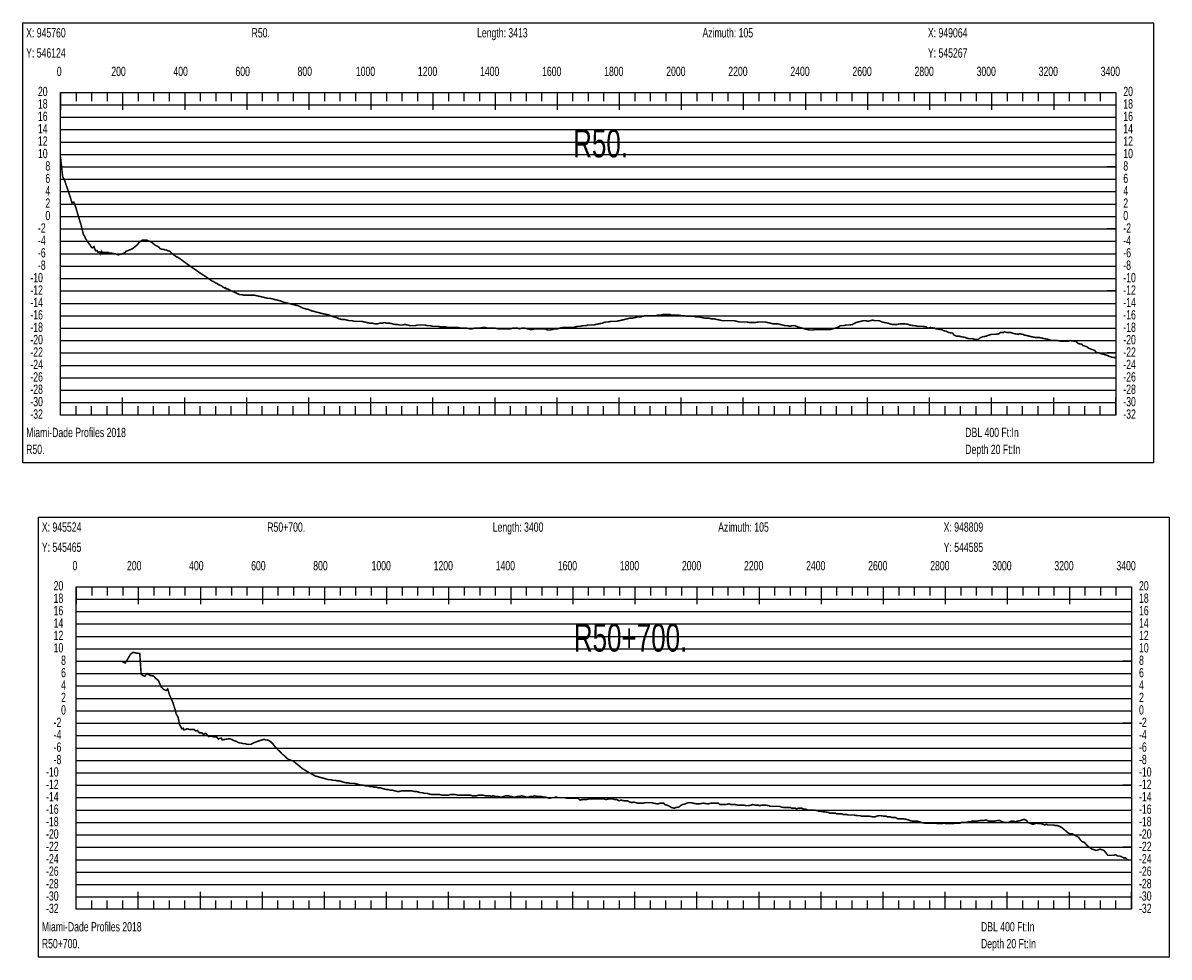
# Model space of a CAD drawing. Header units: inches. Extents: x 471865 to 538526, y 1054316 to 1102451.
# Tile 26 of 131: x 491593 to 495286, y 1061407 to 1064418. Entities that reach past the tile are written whole.
import ezdxf

# ---------------------------------------------------------------- set-up
doc = ezdxf.new("R2010")
doc.units = ezdxf.units.IN
doc.header["$MEASUREMENT"] = 0
for name, color, linetype in [('LABELS', 7, 'Continuous'), ('X_Gr1', 7, 'Continuous'), ('XSECTION', 7, 'Continuous')]:
    doc.layers.add(name, color=color, linetype=linetype)
doc.styles.get("Standard").update_dxf_attribs({"font": 'arial.ttf'})

msp = doc.modelspace()

# ---------------------------------------------------------------- linework, layer by layer
at = {"layer": 'X_Gr1', "color": 6, "linetype": 'Continuous', "lineweight": 18, "true_color": 0xff00ff, "transparency": 33554687, "const_width": 5}
for points in [[(491713.7, 1063985), (491713.7, 1063985), (491720.5, 1063922.3), (491726.6, 1063911), (491737.2, 1063879.8), (491744.5, 1063858.1), (491750.6, 1063838.2), (491756.6, 1063840.1), (491762.2, 1063825.2), (491773.7, 1063786.4), (491780.7, 1063763.7), (491787.1, 1063736.1), (491791.4, 1063730.4), (491794.4, 1063722.4), (491798.1, 1063716.8), (491802.1, 1063710.9), (491808.8, 1063702.5), (491813.1, 1063695), (491817.2, 1063693.2), (491821.3, 1063697), (491824.4, 1063687.9), (491827.5, 1063683.1), (491831.5, 1063684.3), (491834.1, 1063678.9), (491836.8, 1063679.1), (491840, 1063680), (491842.9, 1063673.4), (491846.1, 1063680.7), (491846.7, 1063678), (491850.2, 1063678), (491854, 1063678), (491856.1, 1063678), (491862.7, 1063678), (491867.3, 1063678), (491871.8, 1063676), (491876.3, 1063676), (491878.5, 1063676), (491885, 1063674), (491889.9, 1063674), (491895, 1063672), (491900, 1063670), (491904.5, 1063672), (491909.1, 1063672), (491913.7, 1063674), (491918.1, 1063676), (491922.5, 1063678), (491924.7, 1063682), (491931.5, 1063684), (491935.9, 1063686), (491940.4, 1063688), (491945.2, 1063690), (491950.3, 1063694), (491955.5, 1063698), (491960.5, 1063702), (491965.1, 1063708), (491969.4, 1063712), (491973.8, 1063716), (491978.3, 1063718), (491982.5, 1063718), (491986.8, 1063718), (491991.2, 1063718), (491995.5, 1063716), (492000.3, 1063714), (492005.4, 1063712), (492010.8, 1063708), (492016, 1063704), (492021, 1063700), (492026.2, 1063698), (492031.7, 1063694), (492034.4, 1063690), (492041.9, 1063688), (492046.4, 1063688), (492050.9, 1063686), (492055.5, 1063686), (492058, 1063684), (492065.9, 1063682), (492071.3, 1063676), (492076.5, 1063672), (492081.6, 1063668), (492087, 1063664), (492092.7, 1063662), (492098.3, 1063658), (492103.8, 1063654), (492109.2, 1063650), (492114.6, 1063646), (492119.9, 1063642), (492125.5, 1063638), (492131.4, 1063634), (492137, 1063630), (492142.8, 1063626), (492148.7, 1063622), (492154.5, 1063618), (492160.1, 1063614), (492165.8, 1063610), (492172.1, 1063606), (492178.5, 1063602), (492184.5, 1063598), (492190.3, 1063594), (492196, 1063590), (492201.7, 1063586), (492207.1, 1063584), (492212.6, 1063580), (492217.9, 1063578), (492223, 1063574), (492228.2, 1063572), (492233.2, 1063570), (492237.7, 1063566), (492241.9, 1063564), (492246.1, 1063562), (492246.3, 1063563.5), (492250.2, 1063560), (492252.5, 1063560.3), (492258.7, 1063557.1), (492264.8, 1063554), (492273.8, 1063550), (492282.4, 1063546), (492290.4, 1063542), (492298.1, 1063542), (492306.2, 1063540), (492314.6, 1063540), (492323.3, 1063540), (492331.8, 1063540), (492340, 1063540), (492348.4, 1063538), (492356.9, 1063536), (492365.6, 1063534), (492374.4, 1063532), (492382.6, 1063530), (492390.2, 1063530), (492397.5, 1063528), (492405.1, 1063526), (492413.5, 1063524), (492422.4, 1063522), (492431.2, 1063518), (492439.3, 1063516), (492447.1, 1063514), (492455.1, 1063512), (492463.4, 1063510), (492471.9, 1063508), (492480.1, 1063506), (492488.1, 1063502), (492496.1, 1063498), (492504.3, 1063496), (492513.1, 1063494), (492522, 1063490), (492530.3, 1063488), (492537.8, 1063486), (492545.1, 1063484), (492553.2, 1063482), (492562.2, 1063480), (492571.4, 1063478), (492580.4, 1063476), (492588.5, 1063472), (492596, 1063470), (492603.4, 1063468), (492611.5, 1063464), (492619.9, 1063462), (492628, 1063462), (492636, 1063460), (492644.5, 1063458), (492652.9, 1063458), (492660.8, 1063456), (492668.3, 1063456), (492675.8, 1063456), (492683.9, 1063456), (492692.4, 1063454), (492701, 1063452), (492709.5, 1063450), (492717.9, 1063450), (492726.5, 1063448), (492735, 1063448), (492743.1, 1063450), (492750.3, 1063450), (492757.5, 1063452), (492765.5, 1063450), (492774.3, 1063450), (492783.1, 1063448), (492791, 1063446), (492798.4, 1063446), (492806.3, 1063444), (492814.8, 1063444), (492823.7, 1063446), (492832.1, 1063444), (492840.2, 1063442), (492848.2, 1063442), (492855.8, 1063442), (492863.5, 1063444), (492871.4, 1063444), (492879.9, 1063444), (492888.4, 1063444), (492896.6, 1063442), (492905, 1063442), (492913.2, 1063440), (492921.5, 1063440), (492929.9, 1063440), (492938.2, 1063438), (492946.4, 1063438), (492954.4, 1063438), (492963, 1063436), (492971.8, 1063436), (492980, 1063436), (492987.5, 1063436), (492995.1, 1063436), (493003.8, 1063434), (493013.3, 1063434), (493022.9, 1063434), (493032.1, 1063432), (493040.1, 1063432), (493047.7, 1063434), (493056, 1063434), (493064.8, 1063434), (493073.7, 1063436), (493082, 1063436), (493089.9, 1063434), (493097.3, 1063434), (493105, 1063434), (493113.6, 1063434), (493122.9, 1063432), (493131.8, 1063432), (493139.6, 1063432), (493146.5, 1063432), (493154.2, 1063432), (493162.6, 1063432), (493171, 1063434), (493178.7, 1063434), (493185.6, 1063434), (493192.6, 1063432), (493200.1, 1063434), (493208.8, 1063434), (493218.2, 1063432), (493227.2, 1063430), (493234.9, 1063430), (493241.6, 1063432), (493248.9, 1063432), (493257.1, 1063432), (493265.9, 1063432), (493274.8, 1063432), (493283.1, 1063428), (493290.9, 1063428), (493298.7, 1063430), (493306.5, 1063432), (493314.9, 1063432), (493323.2, 1063434), (493331.4, 1063436), (493339.1, 1063436), (493347.1, 1063436), (493356, 1063436), (493364.6, 1063436), (493372.6, 1063438), (493380.5, 1063440), (493388.5, 1063440), (493396.6, 1063442), (493404.7, 1063442), (493413.2, 1063444), (493421.8, 1063444), (493430.3, 1063444), (493438.9, 1063446), (493447.5, 1063448), (493459.8, 1063450), (493463.8, 1063452), (493471.4, 1063454), (493479.3, 1063454), (493487.6, 1063456), (493496.3, 1063456), (493505.2, 1063456), (493514, 1063458), (493522.7, 1063460), (493530.9, 1063462), (493538.9, 1063464), (493547.2, 1063466), (493556, 1063466), (493564.9, 1063468), (493573, 1063470), (493584.3, 1063470), (493588.3, 1063472), (493597, 1063474), (493606.3, 1063474), (493615.2, 1063474), (493623.4, 1063474), (493631.3, 1063474), (493639, 1063476), (493646.9, 1063476), (493655.4, 1063478), (493664.4, 1063478), (493677.1, 1063478), (493680.9, 1063476), (493688.4, 1063476), (493696.3, 1063476), (493704.9, 1063476), (493714.3, 1063474), (493723.6, 1063474), (493732.4, 1063472), (493739.8, 1063472), (493746.7, 1063472), (493754.3, 1063472), (493762.9, 1063470), (493772.3, 1063470), (493781.2, 1063468), (493792.5, 1063466), (493796.1, 1063466), (493803.2, 1063466), (493810.8, 1063464), (493819.3, 1063464), (493828.7, 1063462), (493838.1, 1063460), (493846.3, 1063458), (493853.7, 1063458), (493861.1, 1063458), (493869.1, 1063458), (493877.1, 1063458), (493884.8, 1063458), (493892.7, 1063456), (493900.9, 1063454), (493909, 1063454), (493916.9, 1063454), (493924.8, 1063454), (493933.3, 1063452), (493941.9, 1063452), (493950, 1063452), (493964.5, 1063454), (493973, 1063454), (493982.9, 1063454), (493992.7, 1063452), (494001.6, 1063450), (494008.8, 1063448), (494015.7, 1063448), (494023.4, 1063448), (494032.1, 1063446), (494040.9, 1063444), (494048.7, 1063442), (494055.9, 1063442), (494063.1, 1063440), (494071.1, 1063442), (494080.1, 1063442), (494089.1, 1063438), (494094.3, 1063436.6), (494099.4, 1063435.2), (494104.6, 1063433.8), (494109.7, 1063432.3), (494114.9, 1063430.9), (494118.3, 1063430), (494127.1, 1063428), (494140.5, 1063428), (494144.4, 1063430), (494149.6, 1063430), (494154.8, 1063430), (494160, 1063430), (494165.2, 1063430), (494167.2, 1063430), (494170.3, 1063430), (494175.4, 1063430), (494180.5, 1063430), (494182.1, 1063430), (494186.9, 1063430), (494195.3, 1063430), (494202.4, 1063432), (494209.3, 1063434), (494221.3, 1063438), (494225.9, 1063442), (494235.2, 1063442), (494244.8, 1063444), (494253.9, 1063444), (494265.9, 1063446), (494269.4, 1063448), (494276.5, 1063452), (494284.2, 1063454), (494292.1, 1063456), (494300.1, 1063458), (494307.6, 1063458), (494315, 1063456), (494322.6, 1063458), (494330.2, 1063460), (494337.6, 1063458), (494344.9, 1063458), (494352.3, 1063458), (494360.3, 1063454), (494368.6, 1063452), (494381.1, 1063450), (494385.2, 1063448), (494393.1, 1063446), (494401.1, 1063446), (494409, 1063446), (494420.7, 1063448), (494424.7, 1063448), (494432.9, 1063448), (494445.8, 1063446), (494450.2, 1063444), (494463.1, 1063442), (494467.3, 1063442), (494475.7, 1063440), (494484, 1063440), (494492.1, 1063440), (494503.8, 1063438), (494507.9, 1063434), (494516.5, 1063436), (494530, 1063434), (494534.5, 1063432), (494547, 1063430), (494551.1, 1063430), (494559.1, 1063426), (494567.1, 1063424), (494575.1, 1063420), (494587.9, 1063418), (494592.3, 1063412), (494600.8, 1063408), (494609.3, 1063408), (494617.5, 1063406), (494629.5, 1063404), (494633.4, 1063402), (494640.9, 1063400), (494653.2, 1063400), (494657.8, 1063398), (494671.5, 1063398), (494675.7, 1063402), (494683.7, 1063406), (494695.6, 1063408), (494699.9, 1063410), (494713, 1063414), (494717.3, 1063414), (494725.8, 1063414), (494737.9, 1063416), (494741.6, 1063420), (494752.1, 1063420), (494755.6, 1063422), (494763.3, 1063420), (494776.1, 1063420), (494780.5, 1063418), (494788.9, 1063416), (494799.9, 1063414), (494803.2, 1063416), (494814.2, 1063414), (494818.6, 1063412), (494827.7, 1063410), (494836.1, 1063408), (494843.7, 1063406), (494855.2, 1063404), (494859.1, 1063404), (494867.4, 1063404), (494876.2, 1063402), (494884.6, 1063400), (494896.2, 1063398), (494900, 1063396), (494908, 1063394), (494920.8, 1063394), (494925.3, 1063394), (494938.7, 1063392), (494942.9, 1063392), (494950.6, 1063392), (494962.1, 1063392), (494966.4, 1063394), (494980.3, 1063392), (494985.1, 1063392), (494993.6, 1063384), (495004.6, 1063382), (495008.3, 1063378), (495020.8, 1063374), (495025.4, 1063370), (495034.7, 1063366), (495046.6, 1063362), (495050, 1063356), (495061.1, 1063354), (495065.4, 1063352), (495074.1, 1063350), (495086.7, 1063346), (495090.6, 1063344), (495101.6, 1063340), (495108.6, 1063340), (495112.4, 1063338)], [(491912.1, 1062359.7), (491912.1, 1062359.7), (491921.8, 1062354.3), (491931.3, 1062369), (491938.7, 1062382.4), (491947.4, 1062389), (491957, 1062386.6), (491968.8, 1062385.5), (491973.6, 1062318.1), (491979.2, 1062314.1), (491985.3, 1062311.9), (491992.7, 1062320.9), (492002.1, 1062314.5), (492013.3, 1062312.7), (492020.6, 1062304.7), (492029.1, 1062298.2), (492037.5, 1062278), (492045.4, 1062269.7), (492053.9, 1062265.8), (492058.9, 1062270.9), (492065.2, 1062251), (492069.1, 1062242.3), (492074.7, 1062229.5), (492082.2, 1062206.7), (492086.3, 1062190.7), (492092.6, 1062179.5), (492097, 1062156.6), (492102.2, 1062147.1), (492104.6, 1062142.4), (492109.4, 1062144.1), (492110.4, 1062138.8), (492116.1, 1062139.9), (492120.8, 1062142.4), (492126.7, 1062141.2), (492131, 1062140.2), (492133.2, 1062140.6), (492138.2, 1062140), (492144.3, 1062140.5), (492148.3, 1062135.5), (492155.1, 1062137), (492160.1, 1062129.8), (492164, 1062129.5), (492168.8, 1062129.8), (492174.2, 1062123.8), (492180.1, 1062127.7), (492184.8, 1062125.2), (492190.4, 1062117.8), (492196.2, 1062118.7), (492201.6, 1062118.2), (492207.4, 1062116.5), (492211.8, 1062116.1), (492217.2, 1062115.5), (492222.6, 1062108.8), (492225.8, 1062111.6), (492231.9, 1062112.1), (492234.5, 1062106.5), (492238.4, 1062107.4), (492244.7, 1062108.4), (492251, 1062109.4), (492257.3, 1062110.4), (492258.3, 1062110.5), (492264.7, 1062108.5), (492272, 1062104.5), (492279.4, 1062102.5), (492286.2, 1062098.5), (492291.8, 1062096.5), (492297, 1062096.5), (492302.7, 1062094.5), (492308.7, 1062094.5), (492315, 1062092.5), (492321.5, 1062092.5), (492327.9, 1062092.5), (492334.1, 1062096.5), (492339.5, 1062098.5), (492344.6, 1062100.5), (492350.2, 1062102.5), (492356.5, 1062104.5), (492363, 1062106.5), (492369.1, 1062108.5), (492374.6, 1062106.5), (492379.8, 1062106.5), (492385.2, 1062104.5), (492391.2, 1062100.5), (492397.5, 1062094.5), (492403.5, 1062086.5), (492409.1, 1062080.5), (492414.6, 1062074.5), (492421.1, 1062068.5), (492428.5, 1062060.5), (492436.5, 1062054.5), (492444.1, 1062046.5), (492450.8, 1062042.5), (492457.1, 1062040.5), (492463.6, 1062038.5), (492470.7, 1062032.5), (492478.1, 1062026.5), (492485.4, 1062020.5), (492492.4, 1062014.5), (492499, 1062010.5), (492505.7, 1062006.5), (492512.7, 1062002.5), (492520.1, 1061998.5), (492527.4, 1061994.5), (492534.2, 1061990.5), (492541.1, 1061988.5), (492548.5, 1061986.5), (492556.1, 1061984.5), (492563.3, 1061982.5), (492569.9, 1061980.5), (492576.5, 1061978.5), (492583.5, 1061978.5), (492591, 1061976.5), (492598.4, 1061976.5), (492605.3, 1061974.5), (492612, 1061974.5), (492618.8, 1061972.5), (492625.8, 1061970.5), (492633.1, 1061968.5), (492640.2, 1061968.5), (492647.2, 1061966.5), (492654.2, 1061966.5), (492661, 1061966.5), (492668.2, 1061964.5), (492675.5, 1061962.5), (492682.6, 1061960.5), (492689.5, 1061960.5), (492696.5, 1061958.5), (492703.4, 1061958.5), (492710.1, 1061956.5), (492717.1, 1061956.5), (492724, 1061954.5), (492730.6, 1061954.5), (492736.9, 1061952.5), (492743.1, 1061952.5), (492749.7, 1061950.5), (492756.8, 1061948.5), (492763.4, 1061946.5), (492769.6, 1061946.5), (492775.7, 1061944.5), (492782.8, 1061944.5), (492790.8, 1061942.5), (492798.5, 1061940.5), (492805.4, 1061940.5), (492811.8, 1061942.5), (492818.7, 1061942.5), (492825.8, 1061942.5), (492832.9, 1061942.5), (492839.7, 1061942.5), (492846, 1061942.5), (492852.9, 1061940.5), (492860.3, 1061940.5), (492867.4, 1061938.5), (492873.9, 1061936.5), (492879.9, 1061936.5), (492886.3, 1061934.5), (492893.5, 1061934.5), (492901.1, 1061932.5), (492908.5, 1061930.5), (492915, 1061930.5), (492921.4, 1061930.5), (492928.3, 1061930.5), (492935.7, 1061930.5), (492943.3, 1061928.5), (492950.7, 1061928.5), (492957.6, 1061928.5), (492964, 1061928.5), (492970.6, 1061930.5), (492977.9, 1061930.5), (492985.3, 1061930.5), (492992.5, 1061928.5), (492999.3, 1061928.5), (493006.2, 1061928.5), (493013.2, 1061928.5), (493019.9, 1061928.5), (493026.6, 1061928.5), (493033.6, 1061928.5), (493041.1, 1061926.5), (493048.2, 1061926.5), (493054.5, 1061926.5), (493060.8, 1061928.5), (493067.5, 1061928.5), (493074.6, 1061928.5), (493082.1, 1061926.5), (493089.1, 1061926.5), (493095.5, 1061926.5), (493101.3, 1061924.5), (493107.4, 1061926.5), (493114.4, 1061924.5), (493121.9, 1061924.5), (493129.4, 1061922.5), (493136.1, 1061922.5), (493142.1, 1061924.5), (493148.8, 1061926.5), (493156.5, 1061926.5), (493164.8, 1061924.5), (493172.5, 1061922.5), (493179.2, 1061922.5), (493185.4, 1061924.5), (493191.9, 1061924.5), (493199.3, 1061926.5), (493207.2, 1061924.5), (493214.7, 1061922.5), (493221.4, 1061922.5), (493228.1, 1061924.5), (493235, 1061924.5), (493242, 1061926.5), (493249, 1061924.5), (493256.1, 1061924.5), (493262.9, 1061924.5), (493269.6, 1061922.5), (493276, 1061922.5), (493282.3, 1061920.5), (493289.1, 1061918.5), (493296.2, 1061920.5), (493303.5, 1061920.5), (493310.5, 1061922.5), (493317.3, 1061920.5), (493324.4, 1061920.5), (493331.5, 1061920.5), (493339, 1061920.5), (493346.1, 1061918.5), (493352.8, 1061918.5), (493359.6, 1061918.5), (493366.4, 1061918.5), (493373.8, 1061918.5), (493381.1, 1061918.5), (493387.9, 1061912.5), (493394.7, 1061914.5), (493401.4, 1061914.5), (493408.5, 1061914.5), (493415.8, 1061916.5), (493426.2, 1061916.5), (493429.6, 1061916.5), (493436.4, 1061916.5), (493443.4, 1061916.5), (493450.4, 1061916.5), (493457.4, 1061916.5), (493464.5, 1061916.5), (493471.2, 1061914.5), (493480.8, 1061916.5), (493484, 1061916.5), (493494.6, 1061916.5), (493498.4, 1061914.5), (493505.8, 1061914.5), (493512.9, 1061910.5), (493519.4, 1061912.5), (493529.4, 1061910.5), (493533, 1061910.5), (493540.3, 1061910.5), (493547.4, 1061906.5), (493554.2, 1061904.5), (493560.3, 1061906.5), (493566.8, 1061904.5), (493574.1, 1061902.5), (493582, 1061902.5), (493589.7, 1061902.5), (493599.4, 1061904.5), (493602.7, 1061904.5), (493609.4, 1061904.5), (493617.1, 1061904.5), (493625.3, 1061902.5), (493636, 1061900.5), (493639.2, 1061900.5), (493645.4, 1061902.5), (493656.5, 1061902.5), (493660.5, 1061898.5), (493672.4, 1061894.5), (493676.1, 1061892.5), (493682.5, 1061888.5), (493692.1, 1061886.5), (493695.6, 1061888.5), (493707.3, 1061890.5), (493711.3, 1061894.5), (493718.5, 1061898.5), (493727.5, 1061900.5), (493730.5, 1061902.5), (493737, 1061904.5), (493744.8, 1061904.5), (493752.7, 1061902.5), (493763.2, 1061900.5), (493766.4, 1061900.5), (493772.7, 1061900.5), (493783.3, 1061902.5), (493787, 1061902.5), (493798.1, 1061900.5), (493801.6, 1061900.5), (493808.1, 1061902.5), (493818.5, 1061902.5), (493822.1, 1061902.5), (493833.5, 1061902.5), (493837.3, 1061898.5), (493844.3, 1061898.5), (493854.3, 1061898.5), (493857.7, 1061898.5), (493868.6, 1061900.5), (493872.5, 1061898.5), (493880, 1061898.5), (493887.1, 1061898.5), (493893.7, 1061896.5), (493904.5, 1061896.5), (493908.3, 1061896.5), (493916, 1061896.5), (493923.4, 1061894.5), (493929.8, 1061894.5), (493939.6, 1061896.5), (493943.2, 1061898.5), (493950.9, 1061896.5), (493962, 1061896.5), (493965.3, 1061894.5), (493974.3, 1061896.5), (493977.5, 1061896.5), (493984.7, 1061896.5), (493996.6, 1061894.5), (494000.3, 1061892.5), (494010.1, 1061892.5), (494016.4, 1061892.5), (494019.7, 1061892.5), (494031.1, 1061892.5), (494035, 1061890.5), (494045.7, 1061888.5), (494052.1, 1061888.5), (494055.3, 1061888.5), (494066.1, 1061888.5), (494069.9, 1061886.5), (494081.3, 1061886.5), (494084.9, 1061884.5), (494091.7, 1061886.5), (494102.3, 1061886.5), (494105.9, 1061884.5), (494117.3, 1061882.5), (494121, 1061880.5), (494127.7, 1061880.5), (494138.1, 1061880.5), (494141.8, 1061880.5), (494153.1, 1061878.5), (494156.8, 1061876.5), (494163.7, 1061876.5), (494174.2, 1061874.5), (494177.9, 1061874.5), (494189.3, 1061872.5), (494193.1, 1061870.5), (494200.1, 1061870.5), (494210.5, 1061870.5), (494214.1, 1061868.5), (494224.8, 1061868.5), (494231.7, 1061868.5), (494235, 1061866.5), (494245.7, 1061866.5), (494252.9, 1061864.5), (494259.9, 1061864.5), (494266.6, 1061864.5), (494269.9, 1061864.5), (494281, 1061862.5), (494288.7, 1061862.5), (494295.7, 1061860.5), (494302.3, 1061860.5), (494305.6, 1061860.5), (494316.8, 1061860.5), (494320.7, 1061860.5), (494332, 1061858.5), (494338.7, 1061858.5), (494341.9, 1061860.5), (494352.2, 1061862.5), (494356, 1061862.5), (494367.6, 1061860.5), (494374.6, 1061860.5), (494377.8, 1061858.5), (494388, 1061858.5), (494391.7, 1061856.5), (494403.5, 1061856.5), (494411, 1061852.5), (494414.5, 1061852.5), (494424.1, 1061852.5), (494427.4, 1061852.5), (494438.9, 1061850.5), (494446.8, 1061848.5), (494450.6, 1061846.5), (494460.7, 1061844.5), (494467.2, 1061844.5), (494474.4, 1061844.5), (494482.3, 1061842.5), (494486.3, 1061840.5), (494497.4, 1061838.5), (494503.9, 1061838.5), (494507.2, 1061838.5), (494518, 1061838.5), (494521.8, 1061838.5), (494533.4, 1061838.5), (494540.4, 1061836.5), (494543.8, 1061836.5), (494554.2, 1061836.5), (494557.9, 1061838.5), (494569.4, 1061836.5), (494576.5, 1061836.5), (494579.9, 1061836.5), (494590.6, 1061836.5), (494594.3, 1061838.5), (494605, 1061838.5), (494611.9, 1061838.5), (494615.4, 1061840.5), (494626.2, 1061840.5), (494629.9, 1061840.5), (494640.5, 1061842.5), (494647.2, 1061842.5), (494650.5, 1061844.5), (494661.5, 1061844.5), (494665.2, 1061844.5), (494675.8, 1061846.5), (494682.4, 1061846.5), (494685.7, 1061846.5), (494696.6, 1061848.5), (494704.5, 1061844.5), (494712, 1061844.5), (494718.7, 1061844.5), (494721.9, 1061844.5), (494732.2, 1061846.5), (494740.4, 1061846.5), (494748.4, 1061842.5), (494755.5, 1061840.5), (494758.7, 1061840.5), (494768.1, 1061840.5), (494775.6, 1061844.5), (494783.8, 1061844.5), (494791.9, 1061842.5), (494795.7, 1061844.5), (494805.2, 1061846.5), (494811.8, 1061848.5), (494819.1, 1061850.5), (494826.9, 1061846.5), (494830.8, 1061840.5), (494841.2, 1061836.5), (494847.3, 1061834.5), (494853.4, 1061836.5), (494860.1, 1061838.5), (494863.6, 1061836.5), (494873.7, 1061836.5), (494879.9, 1061834.5), (494885.5, 1061832.5), (494891.4, 1061834.5), (494894.6, 1061832.5), (494905, 1061832.5), (494912.2, 1061832.5), (494919.2, 1061830.5), (494925.6, 1061830.5), (494932, 1061828.5), (494938.9, 1061824.5), (494946.6, 1061818.5), (494953.9, 1061812.5), (494960.3, 1061806.5), (494966.3, 1061804.5), (494972.7, 1061804.5), (494980.2, 1061800.5), (494987.6, 1061796.5), (494994, 1061792.5), (494999.7, 1061784.5), (495005.6, 1061778.5), (495012.5, 1061776.5), (495019.5, 1061768.5), (495025.9, 1061762.5), (495031.7, 1061758.5), (495037.8, 1061754.5), (495044.6, 1061752.5), (495051.2, 1061750.5), (495057.4, 1061752.5), (495063.2, 1061754.5), (495069.1, 1061752.5), (495075.6, 1061750.5), (495082.1, 1061742.5), (495088.1, 1061734.5), (495093.8, 1061734.5), (495099.8, 1061734.5), (495106.6, 1061734.5), (495113.3, 1061736.5), (495119.5, 1061732.5), (495125.4, 1061732.5), (495131.7, 1061730.5), (495138.6, 1061726.5), (495145.4, 1061726.5), (495151.4, 1061720.5), (495157, 1061718.5)]]:
    msp.add_lwpolyline(points, dxfattribs=at)
at = {"layer": 'XSECTION', "color": 18, "linetype": 'Continuous', "true_color": 0x000000}
for points in [[(491592.5, 1064418), (495234.9, 1064418), (495234.9, 1063000), (491592.5, 1063000), (491592.5, 1064418)], [(491713.7, 1064194), (495113.7, 1064194), (495113.7, 1063154), (491713.7, 1063154), (491713.7, 1064194)], [(491713.7, 1064194), (491713.7, 1064137.6)], [(491713.7, 1064194), (491713.7, 1064137.6)], [(491713.7, 1064194), (491713.7, 1064166)], [(491713.7, 1064194), (491713.7, 1064166)], [(491763.7, 1064194), (491763.7, 1064166)], [(491813.7, 1064194), (491813.7, 1064166)], [(491863.7, 1064194), (491863.7, 1064166)], [(491913.7, 1064194), (491913.7, 1064137.6)], [(491913.7, 1064194), (491913.7, 1064166)], [(491963.7, 1064194), (491963.7, 1064166)], [(492013.7, 1064194), (492013.7, 1064166)], [(492063.7, 1064194), (492063.7, 1064166)], [(492113.7, 1064194), (492113.7, 1064137.6)], [(492113.7, 1064194), (492113.7, 1064166)], [(492163.7, 1064194), (492163.7, 1064166)], [(492213.7, 1064194), (492213.7, 1064166)], [(492263.7, 1064194), (492263.7, 1064166)], [(492313.7, 1064194), (492313.7, 1064137.6)], [(492313.7, 1064194), (492313.7, 1064166)], [(492363.7, 1064194), (492363.7, 1064166)], [(492413.7, 1064194), (492413.7, 1064166)], [(492463.7, 1064194), (492463.7, 1064166)], [(492513.7, 1064194), (492513.7, 1064137.6)], [(492513.7, 1064194), (492513.7, 1064166)], [(492563.7, 1064194), (492563.7, 1064166)], [(492613.7, 1064194), (492613.7, 1064166)], [(492663.7, 1064194), (492663.7, 1064166)], [(492713.7, 1064194), (492713.7, 1064137.6)], [(492713.7, 1064194), (492713.7, 1064166)], [(492763.7, 1064194), (492763.7, 1064166)], [(492813.7, 1064194), (492813.7, 1064166)], [(492863.7, 1064194), (492863.7, 1064166)], [(492913.7, 1064194), (492913.7, 1064137.6)], [(492913.7, 1064194), (492913.7, 1064166)], [(492963.7, 1064194), (492963.7, 1064166)], [(493013.7, 1064194), (493013.7, 1064166)], [(493063.7, 1064194), (493063.7, 1064166)], [(493113.7, 1064194), (493113.7, 1064137.6)], [(493113.7, 1064194), (493113.7, 1064166)], [(493163.7, 1064194), (493163.7, 1064166)], [(493213.7, 1064194), (493213.7, 1064166)], [(493263.7, 1064194), (493263.7, 1064166)], [(493313.7, 1064194), (493313.7, 1064137.6)], [(493313.7, 1064194), (493313.7, 1064166)], [(493363.7, 1064194), (493363.7, 1064166)], [(493413.7, 1064194), (493413.7, 1064166)], [(493463.7, 1064194), (493463.7, 1064166)], [(493513.7, 1064194), (493513.7, 1064137.6)], [(493513.7, 1064194), (493513.7, 1064166)], [(493563.7, 1064194), (493563.7, 1064166)], [(493613.7, 1064194), (493613.7, 1064166)], [(493663.7, 1064194), (493663.7, 1064166)], [(493713.7, 1064194), (493713.7, 1064137.6)], [(493713.7, 1064194), (493713.7, 1064166)], [(493763.7, 1064194), (493763.7, 1064166)], [(493813.7, 1064194), (493813.7, 1064166)], [(493863.7, 1064194), (493863.7, 1064166)], [(493913.7, 1064194), (493913.7, 1064137.6)], [(493913.7, 1064194), (493913.7, 1064166)], [(493963.7, 1064194), (493963.7, 1064166)], [(494013.7, 1064194), (494013.7, 1064166)], [(494063.7, 1064194), (494063.7, 1064166)], [(494113.7, 1064194), (494113.7, 1064137.6)], [(494113.7, 1064194), (494113.7, 1064166)], [(494163.7, 1064194), (494163.7, 1064166)], [(494213.7, 1064194), (494213.7, 1064166)], [(494263.7, 1064194), (494263.7, 1064166)], [(494313.7, 1064194), (494313.7, 1064137.6)], [(494313.7, 1064194), (494313.7, 1064166)], [(494363.7, 1064194), (494363.7, 1064166)], [(494413.7, 1064194), (494413.7, 1064166)], [(494463.7, 1064194), (494463.7, 1064166)], [(494513.7, 1064194), (494513.7, 1064137.6)], [(494513.7, 1064194), (494513.7, 1064166)], [(494563.7, 1064194), (494563.7, 1064166)], [(494613.7, 1064194), (494613.7, 1064166)], [(494663.7, 1064194), (494663.7, 1064166)], [(494713.7, 1064194), (494713.7, 1064137.6)], [(494713.7, 1064194), (494713.7, 1064166)], [(494763.7, 1064194), (494763.7, 1064166)], [(494813.7, 1064194), (494813.7, 1064166)], [(494863.7, 1064194), (494863.7, 1064166)], [(494913.7, 1064194), (494913.7, 1064137.6)], [(494913.7, 1064194), (494913.7, 1064166)], [(494963.7, 1064194), (494963.7, 1064166)], [(495013.7, 1064194), (495013.7, 1064166)], [(495063.7, 1064194), (495063.7, 1064166)], [(495113.7, 1064194), (495113.7, 1064137.6)], [(495113.7, 1064194), (495113.7, 1064166)], [(491713.7, 1063954), (491741.7, 1063954)], [(495113.7, 1063954), (495085.7, 1063954)], [(491713.7, 1063754), (491741.7, 1063754)], [(495113.7, 1063754), (495085.7, 1063754)], [(491713.7, 1063554), (491741.7, 1063554)], [(495113.7, 1063554), (495085.7, 1063554)], [(491713.7, 1063354), (491741.7, 1063354)], [(495113.7, 1063354), (495085.7, 1063354)], [(491713.7, 1063154), (491713.7, 1063210.4)], [(491713.7, 1063154), (491713.7, 1063210.4)], [(491913.7, 1063154), (491913.7, 1063210.4)], [(492113.7, 1063154), (492113.7, 1063210.4)], [(492313.7, 1063154), (492313.7, 1063210.4)], [(492513.7, 1063154), (492513.7, 1063210.4)], [(492713.7, 1063154), (492713.7, 1063210.4)], [(492913.7, 1063154), (492913.7, 1063210.4)], [(493113.7, 1063154), (493113.7, 1063210.4)], [(493313.7, 1063154), (493313.7, 1063210.4)], [(493513.7, 1063154), (493513.7, 1063210.4)], [(493713.7, 1063154), (493713.7, 1063210.4)], [(493913.7, 1063154), (493913.7, 1063210.4)], [(494113.7, 1063154), (494113.7, 1063210.4)], [(494313.7, 1063154), (494313.7, 1063210.4)], [(494513.7, 1063154), (494513.7, 1063210.4)], [(494713.7, 1063154), (494713.7, 1063210.4)], [(494913.7, 1063154), (494913.7, 1063210.4)], [(495113.7, 1063154), (495113.7, 1063210.4)], [(491713.7, 1063154), (491713.7, 1063182)], [(491713.7, 1063154), (491713.7, 1063182)], [(491763.7, 1063154), (491763.7, 1063182)], [(491813.7, 1063154), (491813.7, 1063182)], [(491863.7, 1063154), (491863.7, 1063182)], [(491913.7, 1063154), (491913.7, 1063182)], [(491963.7, 1063154), (491963.7, 1063182)], [(492013.7, 1063154), (492013.7, 1063182)], [(492063.7, 1063154), (492063.7, 1063182)], [(492113.7, 1063154), (492113.7, 1063182)], [(492163.7, 1063154), (492163.7, 1063182)], [(492213.7, 1063154), (492213.7, 1063182)], [(492263.7, 1063154), (492263.7, 1063182)], [(492313.7, 1063154), (492313.7, 1063182)], [(492363.7, 1063154), (492363.7, 1063182)], [(492413.7, 1063154), (492413.7, 1063182)], [(492463.7, 1063154), (492463.7, 1063182)], [(492513.7, 1063154), (492513.7, 1063182)], [(492563.7, 1063154), (492563.7, 1063182)], [(492613.7, 1063154), (492613.7, 1063182)], [(492663.7, 1063154), (492663.7, 1063182)], [(492713.7, 1063154), (492713.7, 1063182)], [(492763.7, 1063154), (492763.7, 1063182)], [(492813.7, 1063154), (492813.7, 1063182)], [(492863.7, 1063154), (492863.7, 1063182)], [(492913.7, 1063154), (492913.7, 1063182)], [(492963.7, 1063154), (492963.7, 1063182)], [(493013.7, 1063154), (493013.7, 1063182)], [(493063.7, 1063154), (493063.7, 1063182)], [(493113.7, 1063154), (493113.7, 1063182)], [(493163.7, 1063154), (493163.7, 1063182)], [(493213.7, 1063154), (493213.7, 1063182)], [(493263.7, 1063154), (493263.7, 1063182)], [(493313.7, 1063154), (493313.7, 1063182)], [(493363.7, 1063154), (493363.7, 1063182)], [(493413.7, 1063154), (493413.7, 1063182)], [(493463.7, 1063154), (493463.7, 1063182)], [(493513.7, 1063154), (493513.7, 1063182)], [(493563.7, 1063154), (493563.7, 1063182)], [(493613.7, 1063154), (493613.7, 1063182)], [(493663.7, 1063154), (493663.7, 1063182)], [(493713.7, 1063154), (493713.7, 1063182)], [(493763.7, 1063154), (493763.7, 1063182)], [(493813.7, 1063154), (493813.7, 1063182)], [(493863.7, 1063154), (493863.7, 1063182)], [(493913.7, 1063154), (493913.7, 1063182)], [(493963.7, 1063154), (493963.7, 1063182)], [(494013.7, 1063154), (494013.7, 1063182)], [(494063.7, 1063154), (494063.7, 1063182)], [(494113.7, 1063154), (494113.7, 1063182)], [(494163.7, 1063154), (494163.7, 1063182)], [(494213.7, 1063154), (494213.7, 1063182)], [(494263.7, 1063154), (494263.7, 1063182)], [(494313.7, 1063154), (494313.7, 1063182)], [(494363.7, 1063154), (494363.7, 1063182)], [(494413.7, 1063154), (494413.7, 1063182)], [(494463.7, 1063154), (494463.7, 1063182)], [(494513.7, 1063154), (494513.7, 1063182)], [(494563.7, 1063154), (494563.7, 1063182)], [(494613.7, 1063154), (494613.7, 1063182)], [(494663.7, 1063154), (494663.7, 1063182)], [(494713.7, 1063154), (494713.7, 1063182)], [(494763.7, 1063154), (494763.7, 1063182)], [(494813.7, 1063154), (494813.7, 1063182)], [(494863.7, 1063154), (494863.7, 1063182)], [(494913.7, 1063154), (494913.7, 1063182)], [(494963.7, 1063154), (494963.7, 1063182)], [(495013.7, 1063154), (495013.7, 1063182)], [(495063.7, 1063154), (495063.7, 1063182)], [(495113.7, 1063154), (495113.7, 1063182)], [(491643.1, 1062824.5), (495285.5, 1062824.5), (495285.5, 1061406.5), (491643.1, 1061406.5), (491643.1, 1062824.5)], [(491764.3, 1062600.5), (495164.3, 1062600.5), (495164.3, 1061560.5), (491764.3, 1061560.5), (491764.3, 1062600.5)], [(491764.3, 1062600.5), (491764.3, 1062544.1)], [(491764.3, 1062600.5), (491764.3, 1062544.1)], [(491764.3, 1062600.5), (491764.3, 1062572.5)], [(491764.3, 1062600.5), (491764.3, 1062572.5)], [(491814.3, 1062600.5), (491814.3, 1062572.5)], [(491864.3, 1062600.5), (491864.3, 1062572.5)], [(491914.3, 1062600.5), (491914.3, 1062572.5)], [(491964.3, 1062600.5), (491964.3, 1062544.1)], [(491964.3, 1062600.5), (491964.3, 1062572.5)], [(492014.3, 1062600.5), (492014.3, 1062572.5)], [(492064.3, 1062600.5), (492064.3, 1062572.5)], [(492114.3, 1062600.5), (492114.3, 1062572.5)], [(492164.3, 1062600.5), (492164.3, 1062544.1)], [(492164.3, 1062600.5), (492164.3, 1062572.5)], [(492214.3, 1062600.5), (492214.3, 1062572.5)], [(492264.3, 1062600.5), (492264.3, 1062572.5)], [(492314.3, 1062600.5), (492314.3, 1062572.5)], [(492364.3, 1062600.5), (492364.3, 1062544.1)], [(492364.3, 1062600.5), (492364.3, 1062572.5)], [(492414.3, 1062600.5), (492414.3, 1062572.5)], [(492464.3, 1062600.5), (492464.3, 1062572.5)], [(492514.3, 1062600.5), (492514.3, 1062572.5)], [(492564.3, 1062600.5), (492564.3, 1062544.1)], [(492564.3, 1062600.5), (492564.3, 1062572.5)], [(492614.3, 1062600.5), (492614.3, 1062572.5)], [(492664.3, 1062600.5), (492664.3, 1062572.5)], [(492714.3, 1062600.5), (492714.3, 1062572.5)], [(492764.3, 1062600.5), (492764.3, 1062544.1)], [(492764.3, 1062600.5), (492764.3, 1062572.5)], [(492814.3, 1062600.5), (492814.3, 1062572.5)], [(492864.3, 1062600.5), (492864.3, 1062572.5)], [(492914.3, 1062600.5), (492914.3, 1062572.5)], [(492964.3, 1062600.5), (492964.3, 1062544.1)], [(492964.3, 1062600.5), (492964.3, 1062572.5)], [(493014.3, 1062600.5), (493014.3, 1062572.5)], [(493064.3, 1062600.5), (493064.3, 1062572.5)], [(493114.3, 1062600.5), (493114.3, 1062572.5)], [(493164.3, 1062600.5), (493164.3, 1062544.1)], [(493164.3, 1062600.5), (493164.3, 1062572.5)], [(493214.3, 1062600.5), (493214.3, 1062572.5)], [(493264.3, 1062600.5), (493264.3, 1062572.5)], [(493314.3, 1062600.5), (493314.3, 1062572.5)], [(493364.3, 1062600.5), (493364.3, 1062544.1)], [(493364.3, 1062600.5), (493364.3, 1062572.5)], [(493414.3, 1062600.5), (493414.3, 1062572.5)], [(493464.3, 1062600.5), (493464.3, 1062572.5)], [(493514.3, 1062600.5), (493514.3, 1062572.5)], [(493564.3, 1062600.5), (493564.3, 1062544.1)], [(493564.3, 1062600.5), (493564.3, 1062572.5)], [(493614.3, 1062600.5), (493614.3, 1062572.5)], [(493664.3, 1062600.5), (493664.3, 1062572.5)], [(493714.3, 1062600.5), (493714.3, 1062572.5)], [(493764.3, 1062600.5), (493764.3, 1062544.1)], [(493764.3, 1062600.5), (493764.3, 1062572.5)], [(493814.3, 1062600.5), (493814.3, 1062572.5)], [(493864.3, 1062600.5), (493864.3, 1062572.5)], [(493914.3, 1062600.5), (493914.3, 1062572.5)], [(493964.3, 1062600.5), (493964.3, 1062544.1)], [(493964.3, 1062600.5), (493964.3, 1062572.5)], [(494014.3, 1062600.5), (494014.3, 1062572.5)], [(494064.3, 1062600.5), (494064.3, 1062572.5)], [(494114.3, 1062600.5), (494114.3, 1062572.5)], [(494164.3, 1062600.5), (494164.3, 1062544.1)], [(494164.3, 1062600.5), (494164.3, 1062572.5)], [(494214.3, 1062600.5), (494214.3, 1062572.5)], [(494264.3, 1062600.5), (494264.3, 1062572.5)], [(494314.3, 1062600.5), (494314.3, 1062572.5)], [(494364.3, 1062600.5), (494364.3, 1062544.1)], [(494364.3, 1062600.5), (494364.3, 1062572.5)], [(494414.3, 1062600.5), (494414.3, 1062572.5)], [(494464.3, 1062600.5), (494464.3, 1062572.5)], [(494514.3, 1062600.5), (494514.3, 1062572.5)], [(494564.3, 1062600.5), (494564.3, 1062544.1)], [(494564.3, 1062600.5), (494564.3, 1062572.5)], [(494614.3, 1062600.5), (494614.3, 1062572.5)], [(494664.3, 1062600.5), (494664.3, 1062572.5)], [(494714.3, 1062600.5), (494714.3, 1062572.5)], [(494764.3, 1062600.5), (494764.3, 1062544.1)], [(494764.3, 1062600.5), (494764.3, 1062572.5)], [(494814.3, 1062600.5), (494814.3, 1062572.5)], [(494864.3, 1062600.5), (494864.3, 1062572.5)], [(494914.3, 1062600.5), (494914.3, 1062572.5)], [(494964.3, 1062600.5), (494964.3, 1062544.1)], [(494964.3, 1062600.5), (494964.3, 1062572.5)], [(495014.3, 1062600.5), (495014.3, 1062572.5)], [(495064.3, 1062600.5), (495064.3, 1062572.5)], [(495114.3, 1062600.5), (495114.3, 1062572.5)], [(495164.3, 1062600.5), (495164.3, 1062544.1)], [(495164.3, 1062600.5), (495164.3, 1062572.5)], [(491764.3, 1062360.5), (491792.3, 1062360.5)], [(495164.3, 1062360.5), (495136.3, 1062360.5)], [(491764.3, 1062160.5), (491792.3, 1062160.5)], [(495164.3, 1062160.5), (495136.3, 1062160.5)], [(491764.3, 1061960.5), (491792.3, 1061960.5)], [(495164.3, 1061960.5), (495136.3, 1061960.5)], [(491764.3, 1061760.5), (491792.3, 1061760.5)], [(495164.3, 1061760.5), (495136.3, 1061760.5)], [(491764.3, 1061560.5), (491764.3, 1061616.9)], [(491764.3, 1061560.5), (491764.3, 1061616.9)], [(491964.3, 1061560.5), (491964.3, 1061616.9)], [(492164.3, 1061560.5), (492164.3, 1061616.9)], [(492364.3, 1061560.5), (492364.3, 1061616.9)], [(492564.3, 1061560.5), (492564.3, 1061616.9)], [(492764.3, 1061560.5), (492764.3, 1061616.9)], [(492964.3, 1061560.5), (492964.3, 1061616.9)], [(493164.3, 1061560.5), (493164.3, 1061616.9)], [(493364.3, 1061560.5), (493364.3, 1061616.9)], [(493564.3, 1061560.5), (493564.3, 1061616.9)], [(493764.3, 1061560.5), (493764.3, 1061616.9)], [(493964.3, 1061560.5), (493964.3, 1061616.9)], [(494164.3, 1061560.5), (494164.3, 1061616.9)], [(494364.3, 1061560.5), (494364.3, 1061616.9)], [(494564.3, 1061560.5), (494564.3, 1061616.9)], [(494764.3, 1061560.5), (494764.3, 1061616.9)], [(494964.3, 1061560.5), (494964.3, 1061616.9)], [(495164.3, 1061560.5), (495164.3, 1061616.9)], [(491764.3, 1061560.5), (491764.3, 1061588.5)], [(491764.3, 1061560.5), (491764.3, 1061588.5)], [(491814.3, 1061560.5), (491814.3, 1061588.5)], [(491864.3, 1061560.5), (491864.3, 1061588.5)], [(491914.3, 1061560.5), (491914.3, 1061588.5)], [(491964.3, 1061560.5), (491964.3, 1061588.5)], [(492014.3, 1061560.5), (492014.3, 1061588.5)], [(492064.3, 1061560.5), (492064.3, 1061588.5)], [(492114.3, 1061560.5), (492114.3, 1061588.5)], [(492164.3, 1061560.5), (492164.3, 1061588.5)], [(492214.3, 1061560.5), (492214.3, 1061588.5)], [(492264.3, 1061560.5), (492264.3, 1061588.5)], [(492314.3, 1061560.5), (492314.3, 1061588.5)], [(492364.3, 1061560.5), (492364.3, 1061588.5)], [(492414.3, 1061560.5), (492414.3, 1061588.5)], [(492464.3, 1061560.5), (492464.3, 1061588.5)], [(492514.3, 1061560.5), (492514.3, 1061588.5)], [(492564.3, 1061560.5), (492564.3, 1061588.5)], [(492614.3, 1061560.5), (492614.3, 1061588.5)], [(492664.3, 1061560.5), (492664.3, 1061588.5)], [(492714.3, 1061560.5), (492714.3, 1061588.5)], [(492764.3, 1061560.5), (492764.3, 1061588.5)], [(492814.3, 1061560.5), (492814.3, 1061588.5)], [(492864.3, 1061560.5), (492864.3, 1061588.5)], [(492914.3, 1061560.5), (492914.3, 1061588.5)], [(492964.3, 1061560.5), (492964.3, 1061588.5)], [(493014.3, 1061560.5), (493014.3, 1061588.5)], [(493064.3, 1061560.5), (493064.3, 1061588.5)], [(493114.3, 1061560.5), (493114.3, 1061588.5)], [(493164.3, 1061560.5), (493164.3, 1061588.5)], [(493214.3, 1061560.5), (493214.3, 1061588.5)], [(493264.3, 1061560.5), (493264.3, 1061588.5)], [(493314.3, 1061560.5), (493314.3, 1061588.5)], [(493364.3, 1061560.5), (493364.3, 1061588.5)], [(493414.3, 1061560.5), (493414.3, 1061588.5)], [(493464.3, 1061560.5), (493464.3, 1061588.5)], [(493514.3, 1061560.5), (493514.3, 1061588.5)], [(493564.3, 1061560.5), (493564.3, 1061588.5)], [(493614.3, 1061560.5), (493614.3, 1061588.5)], [(493664.3, 1061560.5), (493664.3, 1061588.5)], [(493714.3, 1061560.5), (493714.3, 1061588.5)], [(493764.3, 1061560.5), (493764.3, 1061588.5)], [(493814.3, 1061560.5), (493814.3, 1061588.5)], [(493864.3, 1061560.5), (493864.3, 1061588.5)], [(493914.3, 1061560.5), (493914.3, 1061588.5)], [(493964.3, 1061560.5), (493964.3, 1061588.5)], [(494014.3, 1061560.5), (494014.3, 1061588.5)], [(494064.3, 1061560.5), (494064.3, 1061588.5)], [(494114.3, 1061560.5), (494114.3, 1061588.5)], [(494164.3, 1061560.5), (494164.3, 1061588.5)], [(494214.3, 1061560.5), (494214.3, 1061588.5)], [(494264.3, 1061560.5), (494264.3, 1061588.5)], [(494314.3, 1061560.5), (494314.3, 1061588.5)], [(494364.3, 1061560.5), (494364.3, 1061588.5)], [(494414.3, 1061560.5), (494414.3, 1061588.5)], [(494464.3, 1061560.5), (494464.3, 1061588.5)], [(494514.3, 1061560.5), (494514.3, 1061588.5)], [(494564.3, 1061560.5), (494564.3, 1061588.5)], [(494614.3, 1061560.5), (494614.3, 1061588.5)], [(494664.3, 1061560.5), (494664.3, 1061588.5)], [(494714.3, 1061560.5), (494714.3, 1061588.5)], [(494764.3, 1061560.5), (494764.3, 1061588.5)], [(494814.3, 1061560.5), (494814.3, 1061588.5)], [(494864.3, 1061560.5), (494864.3, 1061588.5)], [(494914.3, 1061560.5), (494914.3, 1061588.5)], [(494964.3, 1061560.5), (494964.3, 1061588.5)], [(495014.3, 1061560.5), (495014.3, 1061588.5)], [(495064.3, 1061560.5), (495064.3, 1061588.5)], [(495114.3, 1061560.5), (495114.3, 1061588.5)], [(495164.3, 1061560.5), (495164.3, 1061588.5)]]:
    msp.add_lwpolyline(points, dxfattribs=at)
at = {"layer": 'XSECTION', "color": 18, "true_color": 0x000000}
for points in [[(491713.7, 1064154), (495113.7, 1064154)], [(491713.7, 1064114), (495113.7, 1064114)], [(491713.7, 1064074), (495113.7, 1064074)], [(491713.7, 1064034), (495113.7, 1064034)], [(491713.7, 1063994), (495113.7, 1063994)], [(491713.7, 1063954), (495113.7, 1063954)], [(491713.7, 1063914), (495113.7, 1063914)], [(491713.7, 1063874), (495113.7, 1063874)], [(491713.7, 1063834), (495113.7, 1063834)], [(491713.7, 1063794), (495113.7, 1063794)], [(491713.7, 1063754), (495113.7, 1063754)], [(491713.7, 1063714), (495113.7, 1063714)], [(491713.7, 1063674), (495113.7, 1063674)], [(491713.7, 1063634), (495113.7, 1063634)], [(491713.7, 1063594), (495113.7, 1063594)], [(491713.7, 1063554), (495113.7, 1063554)], [(491713.7, 1063514), (495113.7, 1063514)], [(491713.7, 1063474), (495113.7, 1063474)], [(491713.7, 1063434), (495113.7, 1063434)], [(491713.7, 1063394), (495113.7, 1063394)], [(491713.7, 1063354), (495113.7, 1063354)], [(491713.7, 1063314), (495113.7, 1063314)], [(491713.7, 1063274), (495113.7, 1063274)], [(491713.7, 1063234), (495113.7, 1063234)], [(491713.7, 1063194), (495113.7, 1063194)], [(491764.3, 1062560.5), (495164.3, 1062560.5)], [(491764.3, 1062520.5), (495164.3, 1062520.5)], [(491764.3, 1062480.5), (495164.3, 1062480.5)], [(491764.3, 1062440.5), (495164.3, 1062440.5)], [(491764.3, 1062400.5), (495164.3, 1062400.5)], [(491764.3, 1062360.5), (495164.3, 1062360.5)], [(491764.3, 1062320.5), (495164.3, 1062320.5)], [(491764.3, 1062280.5), (495164.3, 1062280.5)], [(491764.3, 1062240.5), (495164.3, 1062240.5)], [(491764.3, 1062200.5), (495164.3, 1062200.5)], [(491764.3, 1062160.5), (495164.3, 1062160.5)], [(491764.3, 1062120.5), (495164.3, 1062120.5)], [(491764.3, 1062080.5), (495164.3, 1062080.5)], [(491764.3, 1062040.5), (495164.3, 1062040.5)], [(491764.3, 1062000.5), (495164.3, 1062000.5)], [(491764.3, 1061960.5), (495164.3, 1061960.5)], [(491764.3, 1061920.5), (495164.3, 1061920.5)], [(491764.3, 1061880.5), (495164.3, 1061880.5)], [(491764.3, 1061840.5), (495164.3, 1061840.5)], [(491764.3, 1061800.5), (495164.3, 1061800.5)], [(491764.3, 1061760.5), (495164.3, 1061760.5)], [(491764.3, 1061720.5), (495164.3, 1061720.5)], [(491764.3, 1061680.5), (495164.3, 1061680.5)], [(491764.3, 1061640.5), (495164.3, 1061640.5)], [(491764.3, 1061600.5), (495164.3, 1061600.5)]]:
    msp.add_lwpolyline(points, dxfattribs=at)

# ---------------------------------------------------------------- texts
at = {"layer": 'LABELS', "color": 18, "true_color": 0x000000, "width": 0.666667}
for s, height, p in [('Length: 3413', 30, (493055.7, 1064371.2)), ('Azimuth: 105', 30, (493782.1, 1064371.2)), ('X: 945760', 30, (491602.9, 1064371.2)), ('R50.', 30, (492329.3, 1064371.2)), ('X: 949064', 30, (494508.5, 1064371.2)), ('Y: 546124', 30, (491602.9, 1064306.4)), ('Y: 545267', 30, (494508.5, 1064306.4)), ('0', 30, (491701.7, 1064246.8)), ('0', 30, (491701.7, 1064246.8)), ('200', 30, (491877.3, 1064246.8)), ('400', 30, (492077.3, 1064246.8)), ('600', 30, (492277.3, 1064246.8)), ('800', 30, (492477.3, 1064246.8)), ('1000', 30, (492665.3, 1064246.8)), ('1200', 30, (492865.3, 1064246.8)), ('1400', 30, (493065.3, 1064246.8)), ('1600', 30, (493265.3, 1064246.8)), ('1800', 30, (493465.3, 1064246.8)), ('2000', 30, (493665.3, 1064246.8)), ('2200', 30, (493865.3, 1064246.8)), ('2400', 30, (494065.3, 1064246.8)), ('2600', 30, (494265.3, 1064246.8)), ('2800', 30, (494465.3, 1064246.8)), ('3000', 30, (494665.3, 1064246.8)), ('3200', 30, (494865.3, 1064246.8)), ('3400', 30, (495065.3, 1064246.8)), ('20', 30, (491640.9, 1064182)), ('20', 30, (495138.1, 1064182)), ('18', 30, (491640.9, 1064142)), ('18', 30, (495138.1, 1064142)), ('16', 30, (491640.9, 1064102)), ('16', 30, (495138.1, 1064102)), ('14', 30, (491640.9, 1064062)), ('R50.', 90, (493365.3, 1063984.8)), ('14', 30, (495138.1, 1064062)), ('12', 30, (491640.9, 1064022)), ('12', 30, (495138.1, 1064022)), ('10', 30, (491640.9, 1063982)), ('10', 30, (495138.1, 1063982)), ('8', 30, (491664.9, 1063942)), ('8', 30, (495138.1, 1063942)), ('6', 30, (491664.9, 1063902)), ('6', 30, (495138.1, 1063902)), ('4', 30, (491664.9, 1063862)), ('4', 30, (495138.1, 1063862)), ('2', 30, (491664.9, 1063822)), ('2', 30, (495138.1, 1063822)), ('0', 30, (491664.9, 1063782)), ('0', 30, (495138.1, 1063782)), ('-2', 30, (491640.9, 1063742)), ('-2', 30, (495138.1, 1063742)), ('-4', 30, (491640.9, 1063702)), ('-4', 30, (495138.1, 1063702)), ('-6', 30, (491640.9, 1063662)), ('-6', 30, (495138.1, 1063662)), ('-8', 30, (491640.9, 1063622)), ('-8', 30, (495138.1, 1063622)), ('-10', 30, (491616.5, 1063582)), ('-10', 30, (495138.1, 1063582)), ('-12', 30, (491616.5, 1063542)), ('-12', 30, (495138.1, 1063542)), ('-14', 30, (491616.5, 1063502)), ('-14', 30, (495138.1, 1063502)), ('-16', 30, (491616.5, 1063462)), ('-16', 30, (495138.1, 1063462)), ('-18', 30, (491616.5, 1063422)), ('-18', 30, (495138.1, 1063422)), ('-20', 30, (491616.5, 1063382)), ('-20', 30, (495138.1, 1063382)), ('-22', 30, (491616.5, 1063342)), ('-22', 30, (495138.1, 1063342)), ('-24', 30, (491616.5, 1063302)), ('-24', 30, (495138.1, 1063302)), ('-26', 30, (491616.5, 1063262)), ('-26', 30, (495138.1, 1063262)), ('-28', 30, (491616.5, 1063222)), ('-28', 30, (495138.1, 1063222)), ('-30', 30, (491616.5, 1063182)), ('-30', 30, (495138.1, 1063182)), ('-32', 30, (491616.5, 1063142)), ('-32', 30, (495138.1, 1063142)), ('Miami-Dade Profiles 2018', 30, (491602.9, 1063082.8)), ('DBL 400 Ft:In', 30, (494628.9, 1063082.8)), ('R50.', 30, (491602.9, 1063028.4)), ('Depth 20 Ft:In', 30, (494628.9, 1063028.4)), ('X: 945524', 30, (491653.5, 1062777.7)), ('R50+700.', 30, (492379.9, 1062777.7)), ('Length: 3400', 30, (493106.3, 1062777.7)), ('Azimuth: 105', 30, (493832.7, 1062777.7)), ('X: 948809', 30, (494559.1, 1062777.7)), ('Y: 545465', 30, (491653.5, 1062712.9)), ('Y: 544585', 30, (494559.1, 1062712.9)), ('0', 30, (491752.3, 1062653.3)), ('0', 30, (491752.3, 1062653.3)), ('200', 30, (491927.9, 1062653.3)), ('400', 30, (492127.9, 1062653.3)), ('600', 30, (492327.9, 1062653.3)), ('800', 30, (492527.9, 1062653.3)), ('1000', 30, (492715.9, 1062653.3)), ('1200', 30, (492915.9, 1062653.3)), ('1400', 30, (493115.9, 1062653.3)), ('1600', 30, (493315.9, 1062653.3)), ('1800', 30, (493515.9, 1062653.3)), ('2000', 30, (493715.9, 1062653.3)), ('2200', 30, (493915.9, 1062653.3)), ('2400', 30, (494115.9, 1062653.3)), ('2600', 30, (494315.9, 1062653.3)), ('2800', 30, (494515.9, 1062653.3)), ('3000', 30, (494715.9, 1062653.3)), ('3200', 30, (494915.9, 1062653.3)), ('3400', 30, (495115.9, 1062653.3)), ('20', 30, (491691.5, 1062588.5)), ('20', 30, (495188.7, 1062588.5)), ('18', 30, (491691.5, 1062548.5)), ('18', 30, (495188.7, 1062548.5)), ('16', 30, (491691.5, 1062508.5)), ('16', 30, (495188.7, 1062508.5)), ('14', 30, (491691.5, 1062468.5)), ('R50+700.', 90, (493367.5, 1062391.3)), ('14', 30, (495188.7, 1062468.5)), ('12', 30, (491691.5, 1062428.5)), ('12', 30, (495188.7, 1062428.5)), ('10', 30, (491691.5, 1062388.5)), ('10', 30, (495188.7, 1062388.5)), ('8', 30, (491715.5, 1062348.5)), ('8', 30, (495188.7, 1062348.5)), ('6', 30, (491715.5, 1062308.5)), ('6', 30, (495188.7, 1062308.5)), ('4', 30, (491715.5, 1062268.5)), ('4', 30, (495188.7, 1062268.5)), ('2', 30, (491715.5, 1062228.5)), ('2', 30, (495188.7, 1062228.5)), ('0', 30, (491715.5, 1062188.5)), ('0', 30, (495188.7, 1062188.5)), ('-2', 30, (491691.5, 1062148.5)), ('-2', 30, (495188.7, 1062148.5)), ('-4', 30, (491691.5, 1062108.5)), ('-4', 30, (495188.7, 1062108.5)), ('-6', 30, (491691.5, 1062068.5)), ('-6', 30, (495188.7, 1062068.5)), ('-8', 30, (491691.5, 1062028.5)), ('-8', 30, (495188.7, 1062028.5)), ('-10', 30, (491667.1, 1061988.5)), ('-10', 30, (495188.7, 1061988.5)), ('-12', 30, (491667.1, 1061948.5)), ('-12', 30, (495188.7, 1061948.5)), ('-14', 30, (491667.1, 1061908.5)), ('-14', 30, (495188.7, 1061908.5)), ('-16', 30, (491667.1, 1061868.5)), ('-16', 30, (495188.7, 1061868.5)), ('-18', 30, (491667.1, 1061828.5)), ('-18', 30, (495188.7, 1061828.5)), ('-20', 30, (491667.1, 1061788.5)), ('-20', 30, (495188.7, 1061788.5)), ('-22', 30, (491667.1, 1061748.5)), ('-22', 30, (495188.7, 1061748.5)), ('-24', 30, (491667.1, 1061708.5)), ('-24', 30, (495188.7, 1061708.5)), ('-26', 30, (491667.1, 1061668.5)), ('-26', 30, (495188.7, 1061668.5)), ('-28', 30, (491667.1, 1061628.5)), ('-28', 30, (495188.7, 1061628.5)), ('-30', 30, (491667.1, 1061588.5)), ('-30', 30, (495188.7, 1061588.5)), ('-32', 30, (491667.1, 1061548.5)), ('-32', 30, (495188.7, 1061548.5)), ('Miami-Dade Profiles 2018', 30, (491653.5, 1061489.3)), ('DBL 400 Ft:In', 30, (494679.5, 1061489.3)), ('R50+700.', 30, (491653.5, 1061434.9)), ('Depth 20 Ft:In', 30, (494679.5, 1061434.9))]:
    msp.add_text(s, height=height, dxfattribs=at).set_placement(p)

doc.saveas('drawing.dxf')
